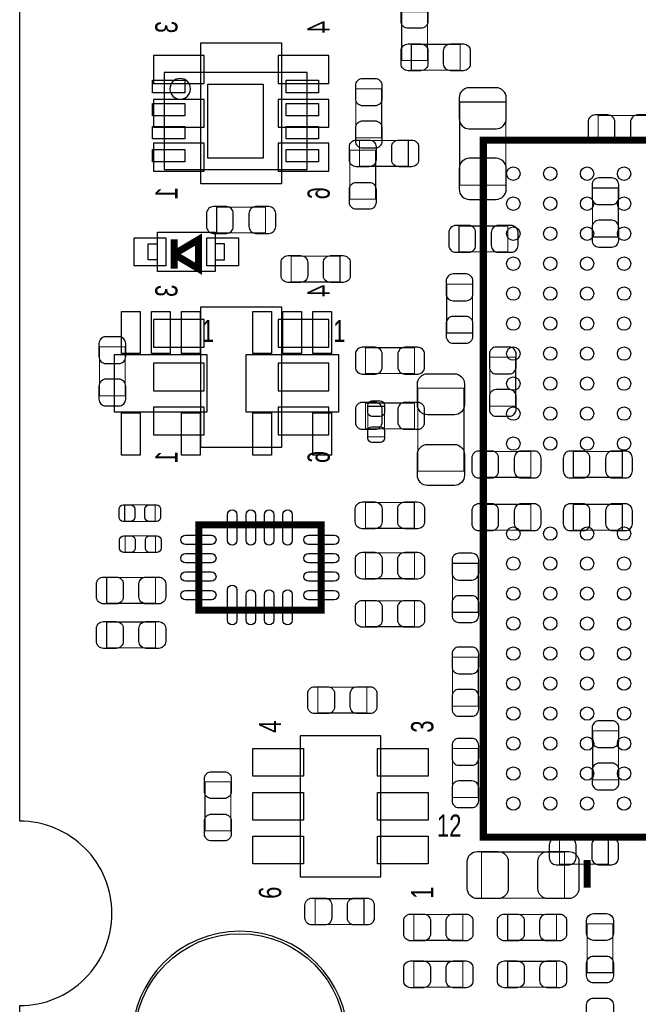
# Model space of a CAD drawing. Extents: x -23 to 100, y -8 to 64.
# Tile 4 of 15: x 0 to 13, y 18 to 39. Entities that reach past the tile are written whole.
import ezdxf

# ---------------------------------------------------------------- set-up
doc = ezdxf.new("R2010")
doc.units = 0
for name, color, linetype in [('BG_OUTLINE', 3, 'CONTINUOUS'), ('PG_ASSEMBLY_BOTTOM', 43, 'CONTINUOUS'), ('PG_ASSEMBLY_TOP', 253, 'CONTINUOUS'), ('PIN_BOTTOM', 211, 'CONTINUOUS'), ('PIN_TOP', 173, 'CONTINUOUS')]:
    doc.layers.add(name, color=color, linetype=linetype)

msp = doc.modelspace()

# ---------------------------------------------------------------- linework, layer by layer
at = {"layer": 'BG_OUTLINE'}
msp.add_lwpolyline([(67.59956, 21.99894, 0.414214), (65.60058, 19.99996, 0.414214), (67.59956, 18.00098), (67.59956, 0), (16.74876, 0), (16.74876, 3.50012, 0.414214), (16.25092, 4.0005, 0.414214), (15.75054, 3.50012), (15.75054, 0), (0, 0), (0, 18.00098, 0.414214), (1.99898, 19.99996, 0.414214), (0, 21.99894), (0, 51.689), (67.59956, 51.689)], format="xyb", close=True, dxfattribs=at)
msp.add_lwpolyline([(67.59956, 21.99894, 0.414214), (65.60058, 19.99996, 0.414214), (67.59956, 18.00098), (67.59956, 0), (16.74876, 0), (16.74876, 3.50012, 0.414214), (16.25092, 4.0005, 0.414214), (15.75054, 3.50012), (15.75054, 0), (0, 0), (0, 18.00098, 0.414214), (1.99898, 19.99996, 0.414214), (0, 21.99894), (0, 51.689), (67.59956, 51.689)], format="xyb", close=True, dxfattribs=at)
msp.add_lwpolyline([(0, 38.599872), (0, 43.599862)], dxfattribs=at)
msp.add_lwpolyline([(0, 18.00098, 0.414214), (1.99898, 19.99996)], format="xyb", dxfattribs=at)
at = {"layer": 'PG_ASSEMBLY_BOTTOM'}
for points in [[(3.92557, 35.812984), (3.92557, 38.863016), (5.67563, 38.863016), (5.67563, 35.812984), (3.92557, 35.812984)], [(3.92557, 30.097984), (3.92557, 33.148016), (5.67563, 33.148016), (5.67563, 30.097984), (3.92557, 30.097984)]]:
    msp.add_lwpolyline(points, dxfattribs=at)
at = {"layer": 'PG_ASSEMBLY_BOTTOM', "const_width": 0.024892}
for points in [[(7.849108, 37.868098), (7.289292, 37.868098), (7.289292, 36.807902), (7.849108, 36.807902), (7.849108, 37.868098)], [(9.537954, 35.783012), (10.538206, 35.783012), (10.538206, 37.582856), (9.537954, 37.582856), (9.537954, 35.783012)], [(12.542774, 37.291772), (12.542774, 36.731956), (13.60297, 36.731956), (13.60297, 37.291772), (12.542774, 37.291772)], [(12.97813, 35.719512), (12.418314, 35.719512), (12.418314, 34.659316), (12.97813, 34.659316), (12.97813, 35.719512)], [(5.330698, 34.746692), (5.330698, 35.306508), (4.270502, 35.306508), (4.270502, 34.746692), (5.330698, 34.746692)], [(9.523984, 34.896552), (9.523984, 34.336736), (10.58418, 34.336736), (10.58418, 34.896552), (9.523984, 34.896552)], [(9.256522, 32.576516), (9.816338, 32.576516), (9.816338, 33.636712), (9.256522, 33.636712), (9.256522, 32.576516)], [(2.28854, 32.276796), (1.728724, 32.276796), (1.728724, 31.2166), (2.28854, 31.2166), (2.28854, 32.276796)], [(7.498334, 32.258508), (7.498334, 31.698692), (8.55853, 31.698692), (8.55853, 32.258508), (7.498334, 32.258508)], [(10.193274, 30.992064), (10.75309, 30.992064), (10.75309, 32.05226), (10.193274, 32.05226), (10.193274, 30.992064)], [(8.55853, 30.50159), (8.55853, 31.061406), (7.498334, 31.061406), (7.498334, 30.50159), (8.55853, 30.50159)], [(10.022332, 30.008322), (10.022332, 29.448506), (11.082528, 29.448506), (11.082528, 30.008322), (10.022332, 30.008322)], [(12.003532, 30.008322), (12.003532, 29.448506), (13.063728, 29.448506), (13.063728, 30.008322), (12.003532, 30.008322)], [(10.022332, 28.865322), (10.022332, 28.305506), (11.082528, 28.305506), (11.082528, 28.865322), (10.022332, 28.865322)], [(12.003532, 28.865322), (12.003532, 28.305506), (13.063728, 28.305506), (13.063728, 28.865322), (12.003532, 28.865322)], [(9.943338, 27.585162), (9.383522, 27.585162), (9.383522, 26.524966), (9.943338, 26.524966), (9.943338, 27.585162)], [(9.943338, 25.553162), (9.383522, 25.553162), (9.383522, 24.492966), (9.943338, 24.492966), (9.943338, 25.553162)], [(12.421616, 22.89556), (12.981432, 22.89556), (12.981432, 23.955756), (12.421616, 23.955756), (12.421616, 22.89556)], [(9.943338, 23.571962), (9.383522, 23.571962), (9.383522, 22.511766), (9.943338, 22.511766), (9.943338, 23.571962)], [(12.76223, 21.065236), (12.76223, 21.625052), (11.702034, 21.625052), (11.702034, 21.065236), (12.76223, 21.065236)]]:
    msp.add_lwpolyline(points, dxfattribs=at)
at = {"layer": 'PG_ASSEMBLY_TOP'}
for points, const_width in [([(8.279892, 39.542212), (8.839708, 39.542212), (8.839708, 38.482016), (8.279892, 38.482016), (8.279892, 39.542212)], 0.024892), ([(9.549892, 38.832028), (9.549892, 38.272212), (8.489696, 38.272212), (8.489696, 38.832028), (9.549892, 38.832028)], 0.024892), ([(8.427212, 36.749482), (8.427212, 36.189666), (7.367016, 36.189666), (7.367016, 36.749482), (8.427212, 36.749482)], 0.024892), ([(20.152106, 36.755578), (10.05205, 36.755578), (10.05205, 21.655278), (19.517106, 21.655278), (20.152106, 22.290278), (20.152106, 36.755578)], 0.1524), ([(7.717028, 35.479482), (7.157212, 35.479482), (7.157212, 36.539678), (7.717028, 36.539678), (7.717028, 35.479482)], 0.024892), ([(3.345942, 33.969198), (3.345942, 34.286698), (3.879342, 33.969198), (3.879342, 34.604198), (3.345942, 34.286698), (3.345942, 34.604198)], 0.1524), ([(5.885688, 33.683956), (5.885688, 34.243772), (6.945884, 34.243772), (6.945884, 33.683956), (5.885688, 33.683956)], 0.024892), ([(8.633206, 31.383986), (9.633458, 31.383986), (9.633458, 29.584142), (8.633206, 29.584142), (8.633206, 31.383986)], 0.024892), ([(7.907274, 30.327346), (7.547102, 30.327346), (7.547102, 30.987238), (7.907274, 30.987238), (7.907274, 30.327346)], 0.024892), ([(2.935478, 28.853384), (2.935478, 28.493212), (2.275586, 28.493212), (2.275586, 28.853384), (2.935478, 28.853384)], 0.024892), ([(7.496302, 28.345892), (7.496302, 28.905708), (8.556498, 28.905708), (8.556498, 28.345892), (7.496302, 28.345892)], 0.024892), ([(3.883152, 26.572718), (6.533388, 26.572718), (6.533388, 28.422854), (3.883152, 28.422854), (3.883152, 26.572718)], 0.1524), ([(2.945638, 28.18257), (2.945638, 27.822398), (2.285746, 27.822398), (2.285746, 28.18257), (2.945638, 28.18257)], 0.024892), ([(7.498588, 27.254962), (7.498588, 27.814778), (8.558784, 27.814778), (8.558784, 27.254962), (7.498588, 27.254962)], 0.024892), ([(2.945384, 27.279346), (2.945384, 26.71953), (1.885188, 26.71953), (1.885188, 27.279346), (2.945384, 27.279346)], 0.024892), ([(7.498588, 26.213562), (7.498588, 26.773378), (8.558784, 26.773378), (8.558784, 26.213562), (7.498588, 26.213562)], 0.024892), ([(2.945384, 26.314146), (2.945384, 25.75433), (1.885188, 25.75433), (1.885188, 26.314146), (2.945384, 26.314146)], 0.024892), ([(7.525766, 24.901398), (7.525766, 24.341582), (6.46557, 24.341582), (6.46557, 24.901398), (7.525766, 24.901398)], 0.024892), ([(4.016502, 22.85111), (4.576318, 22.85111), (4.576318, 21.790914), (4.016502, 21.790914), (4.016502, 22.85111)], 0.024892), ([(11.812778, 21.33219), (11.812778, 20.331938), (10.012934, 20.331938), (10.012934, 21.33219), (11.812778, 21.33219)], 0.024892), ([(12.301982, 21.155152), (12.301982, 20.555204)], 0.1524), ([(6.405372, 19.760946), (6.405372, 20.320762), (7.465568, 20.320762), (7.465568, 19.760946), (6.405372, 19.760946)], 0.024892), ([(8.546084, 19.416268), (8.546084, 19.976084), (9.60628, 19.976084), (9.60628, 19.416268), (8.546084, 19.416268)], 0.024892), ([(11.63828, 19.976084), (11.63828, 19.416268), (10.578084, 19.416268), (10.578084, 19.976084), (11.63828, 19.976084)], 0.024892), ([(12.301474, 19.774662), (12.86129, 19.774662), (12.86129, 18.714466), (12.301474, 18.714466), (12.301474, 19.774662)], 0.024892), ([(8.546084, 18.400268), (8.546084, 18.960084), (9.60628, 18.960084), (9.60628, 18.400268), (8.546084, 18.400268)], 0.024892), ([(11.63828, 18.960084), (11.63828, 18.400268), (10.578084, 18.400268), (10.578084, 18.960084), (11.63828, 18.960084)], 0.024892)]:
    msp.add_lwpolyline(points, dxfattribs=dict(at, const_width=const_width))
for points in [[(3.130296, 38.219634), (3.130296, 36.119562), (6.230112, 36.119562), (6.230112, 38.219634), (3.130296, 38.219634)], [(4.237482, 33.912048), (2.987802, 33.912048), (2.987802, 34.762948), (4.237482, 34.762948), (4.237482, 33.912048)], [(2.987802, 34.162238), (2.784602, 34.162238), (2.784602, 34.512758), (2.987802, 34.512758)], [(4.237482, 34.162238), (4.440682, 34.162238), (4.440682, 34.512758), (4.237482, 34.512758)], [(2.0574, 32.114998), (4.05892, 32.114998), (4.05892, 30.865318), (2.0574, 30.865318), (2.0574, 32.114998)], [(4.907026, 32.114998), (6.908546, 32.114998), (6.908546, 30.865318), (4.907026, 30.865318), (4.907026, 32.114998)], [(7.829804, 20.795996), (7.829804, 23.846028), (6.079744, 23.846028), (6.079744, 20.795996), (7.829804, 20.795996)]]:
    msp.add_lwpolyline(points, dxfattribs=at)
msp.add_lwpolyline([(3.703828, 37.869622, 1), (3.25658, 37.869574, 1)], format="xyb", close=True, dxfattribs=at)
msp.add_lwpolyline([(7.115556, 17.27454, 1), (2.434844, 17.27454, 1), (7.115556, 17.27454)], format="xyb", dxfattribs=at)
at = {"layer": 'PIN_BOTTOM'}
for points in [[(2.900553, 37.987986), (4.000627, 37.987986), (4.000627, 38.587934), (2.900553, 38.587934)], [(5.600573, 37.987986), (6.700647, 37.987986), (6.700647, 38.587934), (5.600573, 38.587934)], [(2.900553, 37.038026), (4.000627, 37.038026), (4.000627, 37.637974), (2.900553, 37.637974)], [(5.600573, 37.038026), (6.700647, 37.038026), (6.700647, 37.637974), (5.600573, 37.637974)], [(2.900553, 36.088066), (4.000627, 36.088066), (4.000627, 36.688014), (2.900553, 36.688014)], [(5.600573, 36.088066), (6.700647, 36.088066), (6.700647, 36.688014), (5.600573, 36.688014)], [(2.900553, 32.272986), (4.000627, 32.272986), (4.000627, 32.872934), (2.900553, 32.872934)], [(5.600573, 32.272986), (6.700647, 32.272986), (6.700647, 32.872934), (5.600573, 32.872934)], [(2.900553, 31.323026), (4.000627, 31.323026), (4.000627, 31.922974), (2.900553, 31.922974)], [(5.600573, 31.323026), (6.700647, 31.323026), (6.700647, 31.922974), (5.600573, 31.922974)], [(2.900553, 30.373066), (4.000627, 30.373066), (4.000627, 30.973014), (2.900553, 30.973014)], [(5.600573, 30.373066), (6.700647, 30.373066), (6.700647, 30.973014), (5.600573, 30.973014)]]:
    msp.add_lwpolyline(points, close=True, dxfattribs=at)
for points in [[(7.279132, 37.937948), (7.279132, 37.65804, 0.414846), (7.429246, 37.507926), (7.709154, 37.507926, 0.414846), (7.859268, 37.65804), (7.859268, 37.937948, 0.414846), (7.709154, 38.088062), (7.429246, 38.088062, 0.414846)], [(9.528048, 37.673026), (9.528048, 37.222938, 0.414414), (9.748012, 37.002974), (10.328148, 37.002974, 0.414414), (10.548112, 37.222938), (10.548112, 37.673026, 0.414414), (10.328148, 37.89299), (9.748012, 37.89299, 0.414414)], [(7.859268, 36.738052), (7.859268, 37.01796, 0.414846), (7.709154, 37.168074), (7.429246, 37.168074, 0.414846), (7.279132, 37.01796), (7.279132, 36.738052, 0.414846), (7.429246, 36.587938), (7.709154, 36.587938, 0.414846)], [(12.472924, 36.721796), (12.752832, 36.721796, 0.414846), (12.902946, 36.87191), (12.902946, 37.151818, 0.414846), (12.752832, 37.301932), (12.472924, 37.301932, 0.414846), (12.32281, 37.151818), (12.32281, 36.87191, 0.414846)], [(13.67282, 37.301932), (13.392912, 37.301932, 0.414846), (13.242798, 37.151818), (13.242798, 36.87191, 0.414846), (13.392912, 36.721796), (13.67282, 36.721796, 0.414846), (13.822934, 36.87191), (13.822934, 37.151818, 0.414846)], [(10.548112, 35.692842), (10.548112, 36.14293, 0.414414), (10.328148, 36.362894), (9.748012, 36.362894, 0.414414), (9.528048, 36.14293), (9.528048, 35.692842, 0.414414), (9.748012, 35.472878), (10.328148, 35.472878, 0.414414)], [(12.408154, 35.789362), (12.408154, 35.509454, 0.414846), (12.558268, 35.35934), (12.838176, 35.35934, 0.414846), (12.98829, 35.509454), (12.98829, 35.789362, 0.414846), (12.838176, 35.939476), (12.558268, 35.939476, 0.414846)], [(4.200652, 34.736532), (4.48056, 34.736532, 0.414846), (4.630674, 34.886646), (4.630674, 35.166554, 0.414846), (4.48056, 35.316668), (4.200652, 35.316668, 0.414846), (4.050538, 35.166554), (4.050538, 34.886646, 0.414846)], [(5.400548, 35.316668), (5.12064, 35.316668, 0.414846), (4.970526, 35.166554), (4.970526, 34.886646, 0.414846), (5.12064, 34.736532), (5.400548, 34.736532, 0.414846), (5.550662, 34.886646), (5.550662, 35.166554, 0.414846)], [(12.98829, 34.589466), (12.98829, 34.869374, 0.414846), (12.838176, 35.019488), (12.558268, 35.019488, 0.414846), (12.408154, 34.869374), (12.408154, 34.589466, 0.414846), (12.558268, 34.439352), (12.838176, 34.439352, 0.414846)], [(9.454134, 34.326576), (9.734042, 34.326576, 0.414846), (9.884156, 34.47669), (9.884156, 34.756598, 0.414846), (9.734042, 34.906712), (9.454134, 34.906712, 0.414846), (9.30402, 34.756598), (9.30402, 34.47669, 0.414846)], [(10.65403, 34.906712), (10.374122, 34.906712, 0.414846), (10.224008, 34.756598), (10.224008, 34.47669, 0.414846), (10.374122, 34.326576), (10.65403, 34.326576, 0.414846), (10.804144, 34.47669), (10.804144, 34.756598, 0.414846)], [(9.246362, 33.706562), (9.246362, 33.426654, 0.414846), (9.396476, 33.27654), (9.676384, 33.27654, 0.414846), (9.826498, 33.426654), (9.826498, 33.706562, 0.414846), (9.676384, 33.856676), (9.396476, 33.856676, 0.414846)], [(9.826498, 32.506666), (9.826498, 32.786574, 0.414846), (9.676384, 32.936688), (9.396476, 32.936688, 0.414846), (9.246362, 32.786574), (9.246362, 32.506666, 0.414846), (9.396476, 32.356552), (9.676384, 32.356552, 0.414846)], [(1.718564, 32.346646), (1.718564, 32.066738, 0.414846), (1.868678, 31.916624), (2.148586, 31.916624, 0.414846), (2.2987, 32.066738), (2.2987, 32.346646, 0.414846), (2.148586, 32.49676), (1.868678, 32.49676, 0.414846)], [(7.428484, 31.688532), (7.708392, 31.688532, 0.414846), (7.858506, 31.838646), (7.858506, 32.118554, 0.414846), (7.708392, 32.268668), (7.428484, 32.268668, 0.414846), (7.27837, 32.118554), (7.27837, 31.838646, 0.414846)], [(8.62838, 32.268668), (8.348472, 32.268668, 0.414846), (8.198358, 32.118554), (8.198358, 31.838646, 0.414846), (8.348472, 31.688532), (8.62838, 31.688532, 0.414846), (8.778494, 31.838646), (8.778494, 32.118554, 0.414846)], [(10.183114, 32.12211), (10.183114, 31.842202, 0.414846), (10.333228, 31.692088), (10.613136, 31.692088, 0.414846), (10.76325, 31.842202), (10.76325, 32.12211, 0.414846), (10.613136, 32.272224), (10.333228, 32.272224, 0.414846)], [(2.2987, 31.14675), (2.2987, 31.426658, 0.414846), (2.148586, 31.576772), (1.868678, 31.576772, 0.414846), (1.718564, 31.426658), (1.718564, 31.14675, 0.414846), (1.868678, 30.996636), (2.148586, 30.996636, 0.414846)], [(10.76325, 30.922214), (10.76325, 31.202122, 0.414846), (10.613136, 31.352236), (10.333228, 31.352236, 0.414846), (10.183114, 31.202122), (10.183114, 30.922214, 0.414846), (10.333228, 30.7721), (10.613136, 30.7721, 0.414846)], [(7.428484, 30.49143), (7.708392, 30.49143, 0.414846), (7.858506, 30.641544), (7.858506, 30.921452, 0.414846), (7.708392, 31.071566), (7.428484, 31.071566, 0.414846), (7.27837, 30.921452), (7.27837, 30.641544, 0.414846)], [(8.62838, 31.071566), (8.348472, 31.071566, 0.414846), (8.198358, 30.921452), (8.198358, 30.641544, 0.414846), (8.348472, 30.49143), (8.62838, 30.49143, 0.414846), (8.778494, 30.641544), (8.778494, 30.921452, 0.414846)], [(9.952482, 29.438346), (10.23239, 29.438346, 0.414846), (10.382504, 29.58846), (10.382504, 29.868368, 0.414846), (10.23239, 30.018482), (9.952482, 30.018482, 0.414846), (9.802368, 29.868368), (9.802368, 29.58846, 0.414846)], [(11.152378, 30.018482), (10.87247, 30.018482, 0.414846), (10.722356, 29.868368), (10.722356, 29.58846, 0.414846), (10.87247, 29.438346), (11.152378, 29.438346, 0.414846), (11.302492, 29.58846), (11.302492, 29.868368, 0.414846)], [(11.933682, 29.438346), (12.21359, 29.438346, 0.414846), (12.363704, 29.58846), (12.363704, 29.868368, 0.414846), (12.21359, 30.018482), (11.933682, 30.018482, 0.414846), (11.783568, 29.868368), (11.783568, 29.58846, 0.414846)], [(13.133578, 30.018482), (12.85367, 30.018482, 0.414846), (12.703556, 29.868368), (12.703556, 29.58846, 0.414846), (12.85367, 29.438346), (13.133578, 29.438346, 0.414846), (13.283692, 29.58846), (13.283692, 29.868368, 0.414846)], [(9.952482, 28.295346), (10.23239, 28.295346, 0.414846), (10.382504, 28.44546), (10.382504, 28.725368, 0.414846), (10.23239, 28.875482), (9.952482, 28.875482, 0.414846), (9.802368, 28.725368), (9.802368, 28.44546, 0.414846)], [(11.152378, 28.875482), (10.87247, 28.875482, 0.414846), (10.722356, 28.725368), (10.722356, 28.44546, 0.414846), (10.87247, 28.295346), (11.152378, 28.295346, 0.414846), (11.302492, 28.44546), (11.302492, 28.725368, 0.414846)], [(11.933682, 28.295346), (12.21359, 28.295346, 0.414846), (12.363704, 28.44546), (12.363704, 28.725368, 0.414846), (12.21359, 28.875482), (11.933682, 28.875482, 0.414846), (11.783568, 28.725368), (11.783568, 28.44546, 0.414846)], [(13.133578, 28.875482), (12.85367, 28.875482, 0.414846), (12.703556, 28.725368), (12.703556, 28.44546, 0.414846), (12.85367, 28.295346), (13.133578, 28.295346, 0.414846), (13.283692, 28.44546), (13.283692, 28.725368, 0.414846)], [(9.373362, 27.655012), (9.373362, 27.375104, 0.414846), (9.523476, 27.22499), (9.803384, 27.22499, 0.414846), (9.953498, 27.375104), (9.953498, 27.655012, 0.414846), (9.803384, 27.805126), (9.523476, 27.805126, 0.414846)], [(9.953498, 26.455116), (9.953498, 26.735024, 0.414846), (9.803384, 26.885138), (9.523476, 26.885138, 0.414846), (9.373362, 26.735024), (9.373362, 26.455116, 0.414846), (9.523476, 26.305002), (9.803384, 26.305002, 0.414846)], [(9.373362, 25.623012), (9.373362, 25.343104, 0.414846), (9.523476, 25.19299), (9.803384, 25.19299, 0.414846), (9.953498, 25.343104), (9.953498, 25.623012, 0.414846), (9.803384, 25.773126), (9.523476, 25.773126, 0.414846)], [(9.953498, 24.423116), (9.953498, 24.703024, 0.414846), (9.803384, 24.853138), (9.523476, 24.853138, 0.414846), (9.373362, 24.703024), (9.373362, 24.423116, 0.414846), (9.523476, 24.273002), (9.803384, 24.273002, 0.414846)], [(12.411456, 24.025606), (12.411456, 23.745698, 0.414846), (12.56157, 23.595584), (12.841478, 23.595584, 0.414846), (12.991592, 23.745698), (12.991592, 24.025606, 0.414846), (12.841478, 24.17572), (12.56157, 24.17572, 0.414846)], [(9.373362, 23.641812), (9.373362, 23.361904, 0.414846), (9.523476, 23.21179), (9.803384, 23.21179, 0.414846), (9.953498, 23.361904), (9.953498, 23.641812, 0.414846), (9.803384, 23.791926), (9.523476, 23.791926, 0.414846)], [(12.991592, 22.82571), (12.991592, 23.105618, 0.414846), (12.841478, 23.255732), (12.56157, 23.255732, 0.414846), (12.411456, 23.105618), (12.411456, 22.82571, 0.414846), (12.56157, 22.675596), (12.841478, 22.675596, 0.414846)], [(9.953498, 22.441916), (9.953498, 22.721824, 0.414846), (9.803384, 22.871938), (9.523476, 22.871938, 0.414846), (9.373362, 22.721824), (9.373362, 22.441916, 0.414846), (9.523476, 22.291802), (9.803384, 22.291802, 0.414846)], [(11.632184, 21.055076), (11.912092, 21.055076, 0.414846), (12.062206, 21.20519), (12.062206, 21.485098, 0.414846), (11.912092, 21.635212), (11.632184, 21.635212, 0.414846), (11.48207, 21.485098), (11.48207, 21.20519, 0.414846)], [(12.83208, 21.635212), (12.552172, 21.635212, 0.414846), (12.402058, 21.485098), (12.402058, 21.20519, 0.414846), (12.552172, 21.055076), (12.83208, 21.055076, 0.414846), (12.982194, 21.20519), (12.982194, 21.485098, 0.414846)]]:
    msp.add_lwpolyline(points, format="xyb", close=True, dxfattribs=at)
msp.add_circle((4.7752, 17.27454), 2.286, dxfattribs=at)
at = {"layer": 'PIN_TOP'}
for points in [[(8.849868, 39.612062), (8.849868, 39.332154, -0.414846), (8.699754, 39.18204), (8.419846, 39.18204, -0.414846), (8.269732, 39.332154), (8.269732, 39.612062, -0.414846), (8.419846, 39.762176), (8.699754, 39.762176, -0.414846)], [(8.269732, 38.412166), (8.269732, 38.692074, -0.414846), (8.419846, 38.842188), (8.699754, 38.842188, -0.414846), (8.849868, 38.692074), (8.849868, 38.412166, -0.414846), (8.699754, 38.262052), (8.419846, 38.262052, -0.414846)], [(8.419846, 38.842188), (8.699754, 38.842188, -0.414846), (8.849868, 38.692074), (8.849868, 38.412166, -0.414846), (8.699754, 38.262052), (8.419846, 38.262052, -0.414846), (8.269732, 38.412166), (8.269732, 38.692074, -0.414846)], [(9.619742, 38.262052), (9.339834, 38.262052, -0.414846), (9.18972, 38.412166), (9.18972, 38.692074, -0.414846), (9.339834, 38.842188), (9.619742, 38.842188, -0.414846), (9.769856, 38.692074), (9.769856, 38.412166, -0.414846)], [(7.297166, 36.759642), (7.577074, 36.759642, -0.414846), (7.727188, 36.609528), (7.727188, 36.32962, -0.414846), (7.577074, 36.179506), (7.297166, 36.179506, -0.414846), (7.147052, 36.32962), (7.147052, 36.609528, -0.414846)], [(7.727188, 36.609528), (7.727188, 36.32962, -0.414846), (7.577074, 36.179506), (7.297166, 36.179506, -0.414846), (7.147052, 36.32962), (7.147052, 36.609528, -0.414846), (7.297166, 36.759642), (7.577074, 36.759642, -0.414846)], [(8.497062, 36.179506), (8.217154, 36.179506, -0.414846), (8.06704, 36.32962), (8.06704, 36.609528, -0.414846), (8.217154, 36.759642), (8.497062, 36.759642, -0.414846), (8.647176, 36.609528), (8.647176, 36.32962, -0.414846)], [(7.147052, 35.409632), (7.147052, 35.68954, -0.414846), (7.297166, 35.839654), (7.577074, 35.839654, -0.414846), (7.727188, 35.68954), (7.727188, 35.409632, -0.414846), (7.577074, 35.259518), (7.297166, 35.259518, -0.414846)], [(5.815838, 34.253932), (6.095746, 34.253932, -0.414846), (6.24586, 34.103818), (6.24586, 33.82391, -0.414846), (6.095746, 33.673796), (5.815838, 33.673796, -0.414846), (5.665724, 33.82391), (5.665724, 34.103818, -0.414846)], [(7.015734, 33.673796), (6.735826, 33.673796, -0.414846), (6.585712, 33.82391), (6.585712, 34.103818, -0.414846), (6.735826, 34.253932), (7.015734, 34.253932, -0.414846), (7.165848, 34.103818), (7.165848, 33.82391, -0.414846)], [(9.643364, 31.474156), (9.643364, 31.024068, -0.414414), (9.4234, 30.804104), (8.843264, 30.804104, -0.414414), (8.6233, 31.024068), (8.6233, 31.474156, -0.414414), (8.843264, 31.69412), (9.4234, 31.69412, -0.414414)], [(7.907274, 31.01721), (7.907274, 30.85719, -0.413587), (7.817104, 30.767274), (7.637272, 30.767274, -0.413587), (7.547102, 30.85719), (7.547102, 31.01721, -0.413587), (7.637272, 31.107126), (7.817104, 31.107126, -0.413587)], [(7.547102, 30.297374), (7.547102, 30.457394, -0.413587), (7.637272, 30.54731), (7.817104, 30.54731, -0.413587), (7.907274, 30.457394), (7.907274, 30.297374, -0.413587), (7.817104, 30.207458), (7.637272, 30.207458, -0.413587)], [(8.6233, 29.493972), (8.6233, 29.94406, -0.414414), (8.843264, 30.164024), (9.4234, 30.164024, -0.414414), (9.643364, 29.94406), (9.643364, 29.493972, -0.414414), (9.4234, 29.274008), (8.843264, 29.274008, -0.414414)], [(2.245614, 28.853384), (2.405634, 28.853384, -0.413587), (2.49555, 28.763214), (2.49555, 28.583382, -0.413587), (2.405634, 28.493212), (2.245614, 28.493212, -0.413587), (2.155698, 28.583382), (2.155698, 28.763214, -0.413587)], [(2.96545, 28.493212), (2.80543, 28.493212, -0.413587), (2.715514, 28.583382), (2.715514, 28.763214, -0.413587), (2.80543, 28.853384), (2.96545, 28.853384, -0.413587), (3.055366, 28.763214), (3.055366, 28.583382, -0.413587)], [(7.426452, 28.915868), (7.70636, 28.915868, -0.414846), (7.856474, 28.765754), (7.856474, 28.485846, -0.414846), (7.70636, 28.335732), (7.426452, 28.335732, -0.414846), (7.276338, 28.485846), (7.276338, 28.765754, -0.414846)], [(8.626348, 28.335732), (8.34644, 28.335732, -0.414846), (8.196326, 28.485846), (8.196326, 28.765754, -0.414846), (8.34644, 28.915868), (8.626348, 28.915868, -0.414846), (8.776462, 28.765754), (8.776462, 28.485846, -0.414846)], [(4.709922, 28.64231), (4.709922, 28.08351, -1), (4.506722, 28.08351), (4.506722, 28.64231, -1)], [(5.109972, 28.64231), (5.109972, 28.08351, -1), (4.906772, 28.08351), (4.906772, 28.64231, -1)], [(5.509768, 28.64231), (5.509768, 28.08351, -1), (5.306568, 28.08351), (5.306568, 28.64231, -1)], [(5.909818, 28.64231), (5.909818, 28.08351, -1), (5.706618, 28.08351), (5.706618, 28.64231, -1)], [(2.255774, 28.18257), (2.415794, 28.18257, -0.413587), (2.50571, 28.0924), (2.50571, 27.912568, -0.413587), (2.415794, 27.822398), (2.255774, 27.822398, -0.413587), (2.165858, 27.912568), (2.165858, 28.0924, -0.413587)], [(2.97561, 27.822398), (2.81559, 27.822398, -0.413587), (2.725674, 27.912568), (2.725674, 28.0924, -0.413587), (2.81559, 28.18257), (2.97561, 28.18257, -0.413587), (3.065526, 28.0924), (3.065526, 27.912568, -0.413587)], [(4.155186, 27.996134), (3.596386, 27.996134, -1), (3.596386, 28.199334), (4.155186, 28.199334, -1)], [(6.820154, 27.996134), (6.261354, 27.996134, -1), (6.261354, 28.199334), (6.820154, 28.199334, -1)], [(4.155186, 27.596084), (3.596386, 27.596084, -1), (3.596386, 27.799284), (4.155186, 27.799284, -1)], [(6.820154, 27.596084), (6.261354, 27.596084, -1), (6.261354, 27.799284), (6.820154, 27.799284, -1)], [(7.428738, 27.824938), (7.708646, 27.824938, -0.414846), (7.85876, 27.674824), (7.85876, 27.394916, -0.414846), (7.708646, 27.244802), (7.428738, 27.244802, -0.414846), (7.278624, 27.394916), (7.278624, 27.674824, -0.414846)], [(8.628634, 27.244802), (8.348726, 27.244802, -0.414846), (8.198612, 27.394916), (8.198612, 27.674824, -0.414846), (8.348726, 27.824938), (8.628634, 27.824938, -0.414846), (8.778748, 27.674824), (8.778748, 27.394916, -0.414846)], [(4.155186, 27.196288), (3.596386, 27.196288, -1), (3.596386, 27.399488), (4.155186, 27.399488, -1)], [(6.820154, 27.196288), (6.261354, 27.196288, -1), (6.261354, 27.399488), (6.820154, 27.399488, -1)], [(1.815338, 27.289506), (2.095246, 27.289506, -0.414846), (2.24536, 27.139392), (2.24536, 26.859484, -0.414846), (2.095246, 26.70937), (1.815338, 26.70937, -0.414846), (1.665224, 26.859484), (1.665224, 27.139392, -0.414846)], [(3.015234, 26.70937), (2.735326, 26.70937, -0.414846), (2.585212, 26.859484), (2.585212, 27.139392, -0.414846), (2.735326, 27.289506), (3.015234, 27.289506, -0.414846), (3.165348, 27.139392), (3.165348, 26.859484, -0.414846)], [(4.709922, 27.013662), (4.709922, 26.353262, -1), (4.506722, 26.353262), (4.506722, 27.013662, -1)], [(4.155186, 26.796238), (3.596386, 26.796238, -1), (3.596386, 26.999438), (4.155186, 26.999438, -1)], [(5.109972, 26.912062), (5.109972, 26.353262, -1), (4.906772, 26.353262), (4.906772, 26.912062, -1)], [(5.509768, 26.912062), (5.509768, 26.353262, -1), (5.306568, 26.353262), (5.306568, 26.912062, -1)], [(5.909818, 26.912062), (5.909818, 26.353262, -1), (5.706618, 26.353262), (5.706618, 26.912062, -1)], [(6.820154, 26.796238), (6.261354, 26.796238, -1), (6.261354, 26.999438), (6.820154, 26.999438, -1)], [(7.428738, 26.783538), (7.708646, 26.783538, -0.414846), (7.85876, 26.633424), (7.85876, 26.353516, -0.414846), (7.708646, 26.203402), (7.428738, 26.203402, -0.414846), (7.278624, 26.353516), (7.278624, 26.633424, -0.414846)], [(8.628634, 26.203402), (8.348726, 26.203402, -0.414846), (8.198612, 26.353516), (8.198612, 26.633424, -0.414846), (8.348726, 26.783538), (8.628634, 26.783538, -0.414846), (8.778748, 26.633424), (8.778748, 26.353516, -0.414846)], [(1.815338, 26.324306), (2.095246, 26.324306, -0.414846), (2.24536, 26.174192), (2.24536, 25.894284, -0.414846), (2.095246, 25.74417), (1.815338, 25.74417, -0.414846), (1.665224, 25.894284), (1.665224, 26.174192, -0.414846)], [(3.015234, 25.74417), (2.735326, 25.74417, -0.414846), (2.585212, 25.894284), (2.585212, 26.174192, -0.414846), (2.735326, 26.324306), (3.015234, 26.324306, -0.414846), (3.165348, 26.174192), (3.165348, 25.894284, -0.414846)], [(6.39572, 24.911558), (6.675628, 24.911558, -0.414846), (6.825742, 24.761444), (6.825742, 24.481536, -0.414846), (6.675628, 24.331422), (6.39572, 24.331422, -0.414846), (6.245606, 24.481536), (6.245606, 24.761444, -0.414846)], [(7.595616, 24.331422), (7.315708, 24.331422, -0.414846), (7.165594, 24.481536), (7.165594, 24.761444, -0.414846), (7.315708, 24.911558), (7.595616, 24.911558, -0.414846), (7.74573, 24.761444), (7.74573, 24.481536, -0.414846)], [(4.586478, 22.92096), (4.586478, 22.641052, -0.414846), (4.436364, 22.490938), (4.156456, 22.490938, -0.414846), (4.006342, 22.641052), (4.006342, 22.92096, -0.414846), (4.156456, 23.071074), (4.436364, 23.071074, -0.414846)], [(4.006342, 21.721064), (4.006342, 22.000972, -0.414846), (4.156456, 22.151086), (4.436364, 22.151086, -0.414846), (4.586478, 22.000972), (4.586478, 21.721064, -0.414846), (4.436364, 21.57095), (4.156456, 21.57095, -0.414846)], [(9.922764, 21.342096), (10.372852, 21.342096, -0.414414), (10.592816, 21.122132), (10.592816, 20.541996, -0.414414), (10.372852, 20.322032), (9.922764, 20.322032, -0.414414), (9.7028, 20.541996), (9.7028, 21.122132, -0.414414)], [(11.902948, 20.322032), (11.45286, 20.322032, -0.414414), (11.232896, 20.541996), (11.232896, 21.122132, -0.414414), (11.45286, 21.342096), (11.902948, 21.342096, -0.414414), (12.122912, 21.122132), (12.122912, 20.541996, -0.414414)], [(6.335522, 20.330922), (6.61543, 20.330922, -0.414846), (6.765544, 20.180808), (6.765544, 19.9009, -0.414846), (6.61543, 19.750786), (6.335522, 19.750786, -0.414846), (6.185408, 19.9009), (6.185408, 20.180808, -0.414846)], [(7.535418, 19.750786), (7.25551, 19.750786, -0.414846), (7.105396, 19.9009), (7.105396, 20.180808, -0.414846), (7.25551, 20.330922), (7.535418, 20.330922, -0.414846), (7.685532, 20.180808), (7.685532, 19.9009, -0.414846)], [(8.476234, 19.986244), (8.756142, 19.986244, -0.414846), (8.906256, 19.83613), (8.906256, 19.556222, -0.414846), (8.756142, 19.406108), (8.476234, 19.406108, -0.414846), (8.32612, 19.556222), (8.32612, 19.83613, -0.414846)], [(9.67613, 19.406108), (9.396222, 19.406108, -0.414846), (9.246108, 19.556222), (9.246108, 19.83613, -0.414846), (9.396222, 19.986244), (9.67613, 19.986244, -0.414846), (9.826244, 19.83613), (9.826244, 19.556222, -0.414846)], [(10.508234, 19.986244), (10.788142, 19.986244, -0.414846), (10.938256, 19.83613), (10.938256, 19.556222, -0.414846), (10.788142, 19.406108), (10.508234, 19.406108, -0.414846), (10.35812, 19.556222), (10.35812, 19.83613, -0.414846)], [(11.70813, 19.406108), (11.428222, 19.406108, -0.414846), (11.278108, 19.556222), (11.278108, 19.83613, -0.414846), (11.428222, 19.986244), (11.70813, 19.986244, -0.414846), (11.858244, 19.83613), (11.858244, 19.556222, -0.414846)], [(12.87145, 19.844512), (12.87145, 19.564604, -0.414846), (12.721336, 19.41449), (12.441428, 19.41449, -0.414846), (12.291314, 19.564604), (12.291314, 19.844512, -0.414846), (12.441428, 19.994626), (12.721336, 19.994626, -0.414846)], [(12.291314, 18.644616), (12.291314, 18.924524, -0.414846), (12.441428, 19.074638), (12.721336, 19.074638, -0.414846), (12.87145, 18.924524), (12.87145, 18.644616, -0.414846), (12.721336, 18.494502), (12.441428, 18.494502, -0.414846)], [(8.476234, 18.970244), (8.756142, 18.970244, -0.414846), (8.906256, 18.82013), (8.906256, 18.540222, -0.414846), (8.756142, 18.390108), (8.476234, 18.390108, -0.414846), (8.32612, 18.540222), (8.32612, 18.82013, -0.414846)], [(9.67613, 18.390108), (9.396222, 18.390108, -0.414846), (9.246108, 18.540222), (9.246108, 18.82013, -0.414846), (9.396222, 18.970244), (9.67613, 18.970244, -0.414846), (9.826244, 18.82013), (9.826244, 18.540222, -0.414846)], [(10.508234, 18.970244), (10.788142, 18.970244, -0.414846), (10.938256, 18.82013), (10.938256, 18.540222, -0.414846), (10.788142, 18.390108), (10.508234, 18.390108, -0.414846), (10.35812, 18.540222), (10.35812, 18.82013, -0.414846)], [(11.70813, 18.390108), (11.428222, 18.390108, -0.414846), (11.278108, 18.540222), (11.278108, 18.82013, -0.414846), (11.428222, 18.970244), (11.70813, 18.970244, -0.414846), (11.858244, 18.82013), (11.858244, 18.540222, -0.414846)], [(12.87145, 18.015712), (12.87145, 17.735804, -0.414846), (12.721336, 17.58569), (12.441428, 17.58569, -0.414846), (12.291314, 17.735804), (12.291314, 18.015712, -0.414846), (12.441428, 18.165826), (12.721336, 18.165826, -0.414846)]]:
    msp.add_lwpolyline(points, format="xyb", close=True, dxfattribs=at)
for points in [[(2.880106, 37.784532), (2.880106, 38.054534), (3.58013, 38.054534), (3.58013, 37.784532)], [(5.780278, 37.784532), (5.780278, 38.054534), (6.480302, 38.054534), (6.480302, 37.784532)], [(5.280152, 36.369625), (4.080256, 36.369625), (4.080256, 37.969571), (5.280152, 37.969571)], [(2.880106, 37.284406), (2.880106, 37.554408), (3.58013, 37.554408), (3.58013, 37.284406)], [(5.780278, 37.284406), (5.780278, 37.554408), (6.480302, 37.554408), (6.480302, 37.284406)], [(2.880106, 36.784534), (2.880106, 37.054536), (3.58013, 37.054536), (3.58013, 36.784534)], [(5.780278, 36.784534), (5.780278, 37.054536), (6.480302, 37.054536), (6.480302, 36.784534)], [(2.880106, 36.284408), (2.880106, 36.55441), (3.58013, 36.55441), (3.58013, 36.284408)], [(5.780278, 36.284408), (5.780278, 36.55441), (6.480302, 36.55441), (6.480302, 36.284408)], [(3.168142, 34.642552), (3.168142, 34.032952), (2.482342, 34.032952), (2.482342, 34.642552)], [(4.742942, 34.642298), (4.742942, 34.032698), (4.057142, 34.032698), (4.057142, 34.642298)], [(2.20472, 32.132778), (2.20472, 33.047178), (2.61112, 33.047178), (2.61112, 32.132778)], [(2.85496, 32.132778), (2.85496, 33.047178), (3.26136, 33.047178), (3.26136, 32.132778)], [(3.5052, 32.132778), (3.5052, 33.047178), (3.9116, 33.047178), (3.9116, 32.132778)], [(5.054346, 32.132778), (5.054346, 33.047178), (5.460746, 33.047178), (5.460746, 32.132778)], [(5.704586, 32.132778), (5.704586, 33.047178), (6.110986, 33.047178), (6.110986, 32.132778)], [(6.354826, 32.132778), (6.354826, 33.047178), (6.761226, 33.047178), (6.761226, 32.132778)], [(2.20472, 29.933138), (2.20472, 30.847538), (2.61112, 30.847538), (2.61112, 29.933138)], [(3.5052, 29.933138), (3.5052, 30.847538), (3.9116, 30.847538), (3.9116, 29.933138)], [(5.054346, 29.933138), (5.054346, 30.847538), (5.460746, 30.847538), (5.460746, 29.933138)], [(6.354826, 29.933138), (6.354826, 30.847538), (6.761226, 30.847538), (6.761226, 29.933138)], [(6.154801, 22.970998), (5.054727, 22.970998), (5.054727, 23.570946), (6.154801, 23.570946)], [(8.854821, 22.970998), (7.754747, 22.970998), (7.754747, 23.570946), (8.854821, 23.570946)], [(6.154801, 22.021038), (5.054727, 22.021038), (5.054727, 22.620986), (6.154801, 22.620986)], [(8.854821, 22.021038), (7.754747, 22.021038), (7.754747, 22.620986), (8.854821, 22.620986)], [(6.154801, 21.071078), (5.054727, 21.071078), (5.054727, 21.671026), (6.154801, 21.671026)], [(8.854821, 21.071078), (7.754747, 21.071078), (7.754747, 21.671026), (8.854821, 21.671026)]]:
    msp.add_lwpolyline(points, close=True, dxfattribs=at)
for centre, radius in [((10.702036, 36.030408), 0.14478), ((11.502136, 36.030408), 0.14478), ((12.301982, 36.030408), 0.14478), ((13.102082, 36.030408), 0.14478), ((10.702036, 35.380422), 0.14478), ((11.502136, 35.380422), 0.14478), ((12.301982, 35.380422), 0.14478), ((13.102082, 35.380422), 0.14478), ((10.702036, 34.730436), 0.14478), ((11.502136, 34.730436), 0.14478), ((12.301982, 34.730436), 0.14478), ((13.102082, 34.730436), 0.14478), ((10.702036, 34.08045), 0.14478), ((11.502136, 34.08045), 0.14478), ((12.301982, 34.08045), 0.14478), ((13.102082, 34.08045), 0.14478), ((10.702036, 33.430464), 0.14478), ((11.502136, 33.430464), 0.14478), ((12.301982, 33.430464), 0.14478), ((13.102082, 33.430464), 0.14478), ((10.702036, 32.780478), 0.14478), ((11.502136, 32.780478), 0.14478), ((12.301982, 32.780478), 0.14478), ((13.102082, 32.780478), 0.14478), ((10.702036, 32.130492), 0.14478), ((11.502136, 32.130492), 0.14478), ((12.301982, 32.130492), 0.14478), ((13.102082, 32.130492), 0.14478), ((10.702036, 31.480506), 0.14478), ((11.502136, 31.480506), 0.14478), ((12.301982, 31.480506), 0.14478), ((13.102082, 31.480506), 0.14478), ((10.702036, 30.83052), 0.14478), ((11.502136, 30.83052), 0.14478), ((12.301982, 30.83052), 0.14478), ((13.102082, 30.83052), 0.14478), ((10.702036, 30.180534), 0.14478), ((11.502136, 30.180534), 0.14478), ((12.301982, 30.180534), 0.14478), ((13.102082, 30.180534), 0.14478), ((10.702036, 28.230322), 0.14478), ((11.502136, 28.230322), 0.14478), ((12.301982, 28.230322), 0.14478), ((13.102082, 28.230322), 0.14478), ((10.702036, 27.580336), 0.14478), ((11.502136, 27.580336), 0.14478), ((12.301982, 27.580336), 0.14478), ((13.102082, 27.580336), 0.14478), ((10.702036, 26.93035), 0.14478), ((11.502136, 26.93035), 0.14478), ((12.301982, 26.93035), 0.14478), ((13.102082, 26.93035), 0.14478), ((10.702036, 26.280364), 0.14478), ((11.502136, 26.280364), 0.14478), ((12.301982, 26.280364), 0.14478), ((13.102082, 26.280364), 0.14478), ((10.702036, 25.630378), 0.14478), ((11.502136, 25.630378), 0.14478), ((12.301982, 25.630378), 0.14478), ((13.102082, 25.630378), 0.14478), ((10.702036, 24.980392), 0.14478), ((11.502136, 24.980392), 0.14478), ((12.301982, 24.980392), 0.14478), ((13.102082, 24.980392), 0.14478), ((10.702036, 24.330406), 0.14478), ((11.502136, 24.330406), 0.14478), ((12.301982, 24.330406), 0.14478), ((13.102082, 24.330406), 0.14478), ((10.702036, 23.68042), 0.14478), ((11.502136, 23.68042), 0.14478), ((12.301982, 23.68042), 0.14478), ((13.102082, 23.68042), 0.14478), ((10.702036, 23.030434), 0.14478), ((11.502136, 23.030434), 0.14478), ((12.301982, 23.030434), 0.14478), ((13.102082, 23.030434), 0.14478), ((10.702036, 22.380448), 0.14478), ((11.502136, 22.380448), 0.14478), ((12.301982, 22.380448), 0.14478), ((13.102082, 22.380448), 0.14478), ((4.7752, 17.27454), 2.286)]:
    msp.add_circle(centre, radius, dxfattribs=at)

# ---------------------------------------------------------------- texts
at = {"layer": 'PG_ASSEMBLY_BOTTOM', "text_generation_flag": 2, "width": 0.736842}
for s, p in [('3', (3.422142, 39.33952)), ('4', (6.72211, 39.33952)), ('1', (3.422142, 35.739324)), ('6', (6.72211, 35.739324)), ('3', (3.422142, 33.62452)), ('4', (6.72211, 33.62452)), ('1', (3.422142, 30.024324)), ('6', (6.72211, 30.024324))]:
    msp.add_text(s, height=0.4826, rotation=90, dxfattribs=at).set_placement(p)
at = {"layer": 'PG_ASSEMBLY_TOP', "width": 0.736842}
for s, p in [('1', (3.94716, 32.379158)), ('1', (6.796786, 32.379158)), ('12', (9.04748, 21.66112))]:
    msp.add_text(s, height=0.4826, dxfattribs=at).set_placement(p)
for s, p in [('4', (5.668264, 23.916132)), ('3', (8.968232, 23.916132)), ('6', (5.668264, 20.315936)), ('1', (8.968232, 20.315936))]:
    msp.add_text(s, height=0.4826, rotation=90, dxfattribs=at).set_placement(p)

doc.saveas('drawing.dxf')
